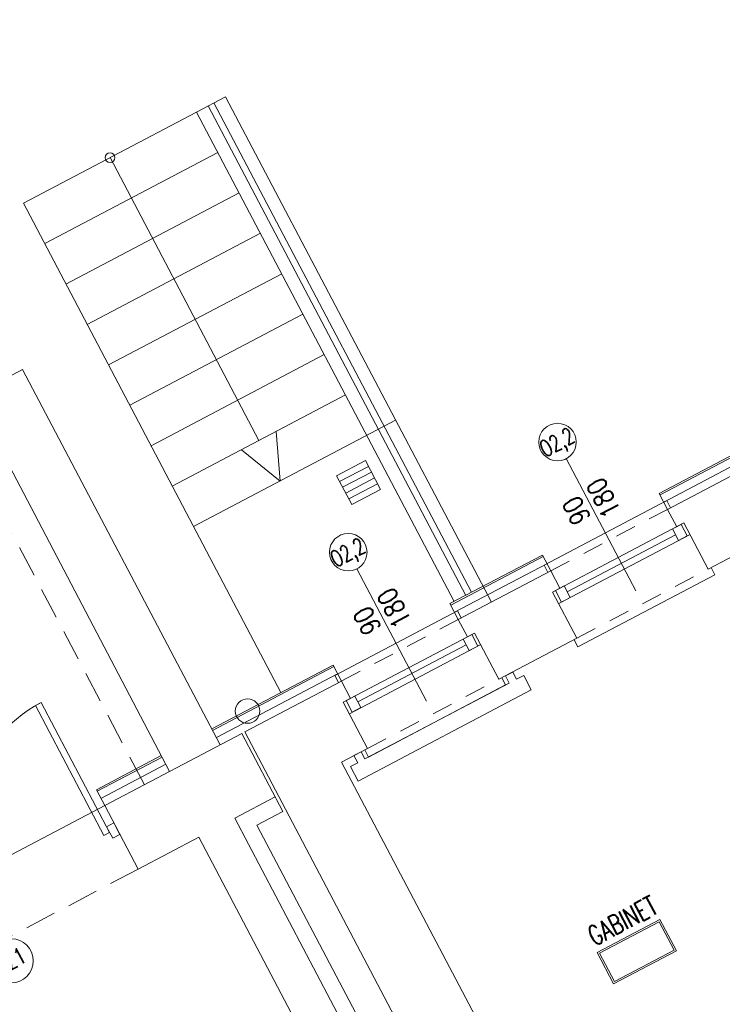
# Model space of a CAD drawing. Header units: metres. Extents: x 7408630 to 7411134, y 5569633 to 5570339.
# Tile 104 of 256: x 7410473.18 to 7410477.49, y 5569931.25 to 5569937.28. Entities that reach past the tile are written whole.
import ezdxf
from ezdxf.enums import TextEntityAlignment as Align

# ---------------------------------------------------------------- set-up
doc = ezdxf.new("R2010")
doc.units = ezdxf.units.M
doc.header["$MEASUREMENT"] = 0
doc.linetypes.add('HIDDEN', pattern=[9.525, 6.35, -3.175])
for name, color, linetype, lineweight in [('! grzejniki', 7, 'Continuous', 0), ('! tynk', 21, 'Continuous', 0), ('Istn-cienka', 4, 'Continuous', 9), ('Istn-drzwi', 1, 'Continuous', 13), ('Istn-okna', 6, 'Continuous', 13), ('Istn-sciany', 3, 'Continuous', 20), ('Istn-widok', 1, 'Continuous', 15), ('Ocieplenie', 4, 'ZIGZAG', 5), ('OPIS POM NOWE', 140, 'Continuous', 5), ('Opis_drzwi', 9, 'Continuous', 15), ('Opis_okna', 8, 'Continuous', 15), ('Opis_pom', 9, 'Continuous', 18), ('Widok', 1, 'Continuous', 15)]:
    doc.layers.add(name, color=color, linetype=linetype, lineweight=lineweight)
doc.styles.add('ARCHETYP', font='romans.shx', dxfattribs={"height": 15})
doc.styles.add('ARIAL', font='tahoma.ttf')
doc.styles.add('TXT', font='simplex.shx')
doc.linetypes.add('ZIGZAG', pattern='A,0.00254,-5.08,[131,ltypeshp.shx,S=5.08,R=0,X=-5.08,Y=0],-10.16,[131,ltypeshp.shx,S=5.08,R=180,X=5.08,Y=0],-5.08', length=20.32254)

# ---------------------------------------------------------------- blocks, each defined once
blk = doc.blocks.new('A$C142d3faa')
at = {"layer": '! grzejniki'}
blk.add_lwpolyline([(210.72536, 4818.60619), (210.72536, 4813.60619), (215.72536, 4813.60619), (215.72536, 4803.60619), (95.72536, 4803.60619), (95.72536, 4813.60619), (100.72536, 4813.60619), (100.72536, 4818.60619), (105.72536, 4818.60619), (105.72536, 4813.60619), (205.72536, 4813.60619), (205.72536, 4818.60619)], close=True, dxfattribs=at)
at = {"layer": '! tynk'}
for points in [[(199.13242, 5212.60619), (219.13242, 5212.60619)], [(-48.77464, 4873.60619), (-3.77464, 4873.60619)], [(-48.77464, 4862.60619), (-48.77464, 4873.60619)], [(-48.77464, 4872.60619), (-3.77464, 4872.60619)], [(31.22536, 4873.60619), (115.22536, 4873.60619)], [(31.22536, 4872.60619), (115.22536, 4872.60619)], [(115.22536, 4862.60619), (115.22536, 4873.60619)], [(196.22536, 4873.60619), (260.22536, 4873.60619)], [(196.22536, 4862.60619), (196.22536, 4873.60619)], [(196.22536, 4872.60619), (260.22536, 4872.60619)], [(260.22536, 4862.60619), (260.22536, 4873.60619)], [(341.22536, 4873.60619), (415.22536, 4873.60619)], [(341.22536, 4862.60619), (341.22536, 4873.60619)], [(341.22536, 4872.60619), (415.22536, 4872.60619)]]:
    blk.add_lwpolyline(points, dxfattribs=at)
at = {"layer": 'Istn-cienka'}
for points in [[(207.13242, 4873.60619), (207.13242, 5212.60619)], [(211.13242, 4873.60619), (211.13242, 5212.60619)], [(191.20217, 4971.35142), (171.20217, 4971.35142)], [(191.20217, 4967.35142), (171.20217, 4967.35142)], [(191.20217, 4963.35142), (171.20217, 4963.35142)], [(191.20217, 4959.35142), (171.20217, 4959.35142)]]:
    blk.add_lwpolyline(points, dxfattribs=at)
blk.add_lwpolyline([(171.20217, 4955.35142), (191.20217, 4955.35142), (191.20217, 4975.35142), (171.20217, 4975.35142)], close=True, dxfattribs=at)
at = {"layer": 'Istn-cienka', "linetype": 'HIDDEN', "ltscale": 2}
for points in [[(196.22536, 4862.60619), (115.22536, 4862.60619)], [(341.22536, 4862.60619), (260.22536, 4862.60619)], [(110.22536, 4818.60619), (201.22536, 4818.60619)], [(255.22536, 4818.60619), (346.22536, 4818.60619)]]:
    blk.add_lwpolyline(points, dxfattribs=at)
at = {"layer": 'Istn-drzwi'}
for points in [[(-57.77464, 4936.60619), (-57.77464, 4846.60619), (-53.77464, 4846.60619), (-53.77464, 4936.60619)], [(-53.77464, 4850.60619), (-48.77464, 4850.60619), (-48.77464, 4842.60619), (-53.77464, 4842.60619)]]:
    blk.add_lwpolyline(points, close=True, dxfattribs=at)
blk.add_arc((-53.77464, 4846.60619), 90, 89.99999996, 179.99999996, dxfattribs=at)
at = {"layer": 'Istn-okna'}
for points in [[(110.22536, 4850.60619), (201.22536, 4850.60619)], [(255.22536, 4850.60619), (346.22536, 4850.60619)], [(110.22536, 4842.60619), (201.22536, 4842.60619)], [(118.22536, 4846.60619), (193.22536, 4846.60619)], [(255.22536, 4842.60619), (346.22536, 4842.60619)], [(263.22536, 4846.60619), (338.22536, 4846.60619)]]:
    blk.add_lwpolyline(points, dxfattribs=at)
for points in [[(112.22536, 4850.60619), (118.22536, 4850.60619), (118.22536, 4842.60619), (112.22536, 4842.60619)], [(193.22536, 4850.60619), (199.22536, 4850.60619), (199.22536, 4842.60619), (193.22536, 4842.60619)], [(257.22536, 4850.60619), (263.22536, 4850.60619), (263.22536, 4842.60619), (257.22536, 4842.60619)], [(338.22536, 4850.60619), (344.22536, 4850.60619), (344.22536, 4842.60619), (338.22536, 4842.60619)]]:
    blk.add_lwpolyline(points, close=True, dxfattribs=at)
at = {"layer": 'Istn-sciany'}
for p, q in [((-3.77464, 4862.60619), (-3.77464, 5122.60619)), ((-3.77464, 5122.60619), (31.22536, 5122.60619)), ((31.22536, 4862.60619), (31.22536, 5122.60619)), ((-48.77464, 4862.60619), (-48.77464, 4818.60619)), ((-6.77464, 4818.60619), (-6.77464, 4530.60619)), ((18.22536, 4818.60619), (18.22536, 4520.60619))]:
    blk.add_line(p, q, dxfattribs=at)
for points in [[(46.22536, 4862.60619), (-48.77464, 4862.60619)], [(48.22536, 4862.60619), (115.22536, 4862.60619)], [(48.22536, 4862.60619), (48.22536, 4508.60619)], [(115.22536, 4850.60619), (115.22536, 4862.60619)], [(196.22536, 4862.60619), (260.22536, 4862.60619)], [(196.22536, 4850.60619), (196.22536, 4862.60619)], [(260.22536, 4850.60619), (260.22536, 4862.60619)], [(341.22536, 4862.60619), (415.22536, 4862.60619)], [(341.22536, 4850.60619), (341.22536, 4862.60619)], [(110.22536, 4850.60619), (115.22536, 4850.60619)], [(110.22536, 4818.60619), (110.22536, 4850.60619)], [(196.22536, 4850.60619), (201.22536, 4850.60619)], [(201.22536, 4818.60619), (201.22536, 4850.60619)], [(255.22536, 4850.60619), (260.22536, 4850.60619)], [(255.22536, 4818.60619), (255.22536, 4850.60619)], [(341.22536, 4850.60619), (346.22536, 4850.60619)], [(346.22536, 4818.60619), (346.22536, 4850.60619)], [(-6.77464, 4818.60619), (-48.77464, 4818.60619)], [(46.22536, 4818.60619), (18.22536, 4818.60619)], [(92.22536, 4818.60619), (110.22536, 4818.60619)], [(92.22536, 4818.60619), (92.22536, 4530.60619)], [(201.22536, 4818.60619), (255.22536, 4818.60619)], [(346.22536, 4818.60619), (374.22536, 4818.60619)]]:
    blk.add_lwpolyline(points, dxfattribs=at)
at = {"layer": 'Istn-widok', "linetype": 'HIDDEN', "ltscale": 3}
blk.add_line((-21.27464, 4862.60619), (-21.27464, 5392.60619), dxfattribs=at)
at = {"layer": 'Istn-widok'}
blk.add_line((46.22536, 4862.60619), (46.22536, 4808.60619), dxfattribs=at)
for points in [[(199.13242, 5212.60619), (79.13242, 5212.60619)], [(79.13242, 4873.60619), (79.13242, 5212.60619)], [(139.13242, 5212.60619), (139.13242, 5016.60619)], [(199.13242, 5212.60619), (199.13242, 4873.60619)], [(219.13242, 5212.60619), (219.13242, 4862.60619)], [(199.13242, 5184.60619), (79.13242, 5184.60619)], [(199.13242, 5156.60619), (79.13242, 5156.60619)], [(199.13242, 5128.60619), (79.13242, 5128.60619)], [(199.13242, 5100.60619), (79.13242, 5100.60619)], [(199.13242, 5072.60619), (79.13242, 5072.60619)], [(199.13242, 5044.60619), (79.13242, 5044.60619)], [(199.13242, 5016.60619), (79.13242, 5016.60619)], [(219.13242, 4988.60619), (79.13242, 4988.60619)], [(198.22536, 4867.60619), (113.22536, 4867.60619)], [(113.22536, 4862.60619), (113.22536, 4867.60619)], [(198.22536, 4862.60619), (198.22536, 4867.60619)], [(343.22536, 4867.60619), (258.22536, 4867.60619)], [(258.22536, 4862.60619), (258.22536, 4867.60619)], [(343.22536, 4862.60619), (343.22536, 4867.60619)], [(-238.77464, 4862.60619), (-48.77464, 4862.60619)], [(108.22536, 4818.60619), (108.22536, 4813.60619)], [(203.22536, 4818.60619), (203.22536, 4813.60619)], [(253.22536, 4818.60619), (253.22536, 4813.60619)], [(348.22536, 4818.60619), (348.22536, 4813.60619)], [(108.22536, 4813.60619), (203.22536, 4813.60619)], [(253.22536, 4813.60619), (348.22536, 4813.60619)], [(28.22536, 4808.60619), (28.22536, 4530.60619)], [(46.22536, 4808.60619), (28.22536, 4808.60619)]]:
    blk.add_lwpolyline(points, dxfattribs=at)
at = {"layer": 'Istn-widok', "linetype": 'HIDDEN', "ltscale": 3}
blk.add_lwpolyline([(-48.77464, 4818.60619), (-238.77464, 4818.60619)], dxfattribs=at)
at = {"layer": 'Istn-widok'}
for centre, radius in [((139.13242, 5212.60619), 3), ((55.72536, 4873.10619), 7.5)]:
    blk.add_circle(centre, radius, dxfattribs=at)
at = {"layer": 'Ocieplenie', "linetype": 'ZIGZAG', "ltscale": 0.75}
for points in [[(-48.77464, 4867.60619), (-3.77464, 4867.60619)], [(31.22536, 4867.60619), (115.22536, 4867.60619)], [(196.22536, 4867.60619), (260.22536, 4867.60619)], [(341.22536, 4867.60619), (415.22536, 4867.60619)]]:
    blk.add_lwpolyline(points, dxfattribs=at)
at = {"layer": 'Opis_drzwi'}
blk.add_circle((-143.77464, 4805.10619), 13.5, dxfattribs=at)
at = {"layer": 'Opis_okna'}
for points in [[(155.72536, 4827.44731), (155.72536, 4919.03251)], [(300.72536, 4827.44731), (300.72536, 4919.03251)]]:
    blk.add_lwpolyline(points, dxfattribs=at)
for centre in [(155.72536, 4930.53251), (300.72536, 4930.53251)]:
    blk.add_circle(centre, 11.5, dxfattribs=at)
at = {"layer": 'Opis_pom', "ltscale": 0.7}
for points in [[(176.44726, 4620.55636), (219.96726, 4620.55636), (219.96726, 4642.31636), (176.44726, 4642.31636)], [(177.53526, 4621.64436), (218.87926, 4621.64436), (218.87926, 4641.22836), (177.53526, 4641.22836)]]:
    blk.add_lwpolyline(points, close=True, dxfattribs=at)
at = {"layer": 'Widok'}
for points in [[(139.13242, 4988.60619), (127.10743, 5016.60619)], [(139.13242, 4988.60619), (151.1574, 5016.60619)]]:
    blk.add_lwpolyline(points, dxfattribs=at)
at = {"layer": 'OPIS POM NOWE', "style": 'ARIAL'}
for tag, p in [('E1,4', (2085.45351, 1677.90272)), ('E1,4', (2642.56507, 1467.09858)), ('E1,4', (2887.55495, 1334.66914)), ('E1,1', (2346.15173, 945.30692)), ('E1,2', (2380.28977, 731.46058)), ('E1,4', (3248.92697, 423.56227)), ('E1,3', (2269.29047, 389.84746)), ('E1,5', (4145.39689, -41.41678))]:
    blk.add_attdef(tag, text='', height=23.936, dxfattribs=at).set_placement(p, align=Align.MIDDLE_CENTER)
at = {"layer": 'Opis_drzwi', "style": 'ARCHETYP', "width": 0.7}
blk.add_text('DZ1', height=10, dxfattribs=at).set_placement((-153.1927, 4800.18451))
at = {"layer": 'Opis_okna', "style": 'ARCHETYP', "width": 0.7}
for p in [(144.51705, 4925.61083), (289.51705, 4925.61083)]:
    blk.add_text('O2,2', height=10, dxfattribs=at).set_placement(p)
at = {"layer": 'Opis_okna', "style": 'ARCHETYP', "width": 0.8}
for s, p in [('180', (170.63033, 4874.68581)), ('180', (315.63033, 4874.68581)), ('90', (152.26195, 4879.79738)), ('90', (297.26195, 4879.79738))]:
    blk.add_text(s, height=12, rotation=90, dxfattribs=at).set_placement(p)
at = {"layer": 'Opis_pom', "ltscale": 0.7, "style": 'TXT', "width": 0.7}
blk.add_text('GABINET', height=12, dxfattribs=at).set_placement((199.3224, 4646.36267), align=Align.CENTER)
at = {"layer": 'Opis_pom', "ltscale": 0.7, "style": 'ARIAL'}
for tag, p in [('B1,18', (784.17545, 4749.37691)), ('B1,21', (1474.16062, 4744.55225)), ('B1/17', (593.195, 4721.36004)), ('1,23', (2643.87974, 4721.36004)), ('1,22', (2015.9973, 4715.61993)), ('A1,1', (-123.27527, 4710.79271)), ('B1,19', (983.47704, 4684.25047)), ('B1,1', (2964.21389, 4687.19476)), ('A1,6', (-365.37937, 4657.22679)), ('A1,16', (198.20726, 4631.43636)), ('B1,20', (1267.19488, 4624.63245)), ('B1,3', (3298.01304, 4567.23582)), ('B1,4', (4545.10985, 4480.62225)), ('A1,5', (-782.1155, 4446.93269)), ('A1,2', (-186.91937, 4425.11232)), ('A1,15', (198.20726, 4391.00084)), ('B1,2', (2872.01208, 4302.45919)), ('A1,3', (-121.28956, 4150.90563)), ('B1,8', (2427.38319, 4053.12316)), ('B1,6', (4754.92624, 3940.33462)), ('A1,4', (-837.67923, 3920.77219)), ('B1,14', (401.20606, 3890.99898)), ('B1,13', (1255.28314, 3857.26479)), ('B1,10', (1961.59927, 3852.27607)), ('B1,5', (4487.88744, 3854.52406)), ('B1,9', (2126.78184, 3827.24689)), ('B1,7', (3203.17952, 3799.68363)), ('B1,11', (2118.65879, 3658.83867)), ('B1,12', (1949.47729, 3633.25719)), ('C1,2', (2894.60473, 3427.28336)), ('C1,3', (2160.24672, 3198.45588)), ('C1,1', (3129.25555, 2706.44899)), ('C1,4', (2077.33924, 2485.4131)), ('C1,5', (2131.38321, 2180.30979)), ('C1,10', (3196.04343, 2172.92088)), ('C1,9', (3215.99552, 1907.6342)), ('C1,6', (2168.07384, 1819.58528)), ('D0,18', (1348.65318, 1483.78164)), ('C1,8', (2890.19555, 1472.29709)), ('C1,7', (2247.74624, 1432.40489)), ('D,03', (680.14667, 1361.20684)), ('D0,15', (1769.82602, 1360.28568)), ('D,07', (301.65348, 1339.2086)), ('D0,6', (-189.6235, 1299.11733)), ('D0,8', (-573.60597, 1280.79442)), ('D0,2', (1011.71883, 1184.66707)), ('D0,4', (520.2942, 1181.60376)), ('D0,14', (1790.01141, 1156.00202)), ('D,05', (264.32997, 1077.69749)), ('D0,13', (1760.78024, 974.27002)), ('D0,09', (-770.07094, 944.55513)), ('D0,1', (999.98875, 928.60626)), ('D0,10', (-751.07239, 564.55801)), ('D0,11', (-751.07239, 336.73827)), ('D0,12', (198.7439, 306.39703))]:
    blk.add_attdef(tag, text='', height=11.968, dxfattribs=at).set_placement(p, align=Align.MIDDLE_CENTER)

msp = doc.modelspace()

# ---------------------------------------------------------------- block references
at = {"xscale": 0.01, "yscale": 0.01, "zscale": 0.01, "rotation": 27.75854060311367}
msp.add_blockref('A$C142d3faa', (7410496.7794, 5569889.66285), dxfattribs=at)

doc.saveas('drawing.dxf')
